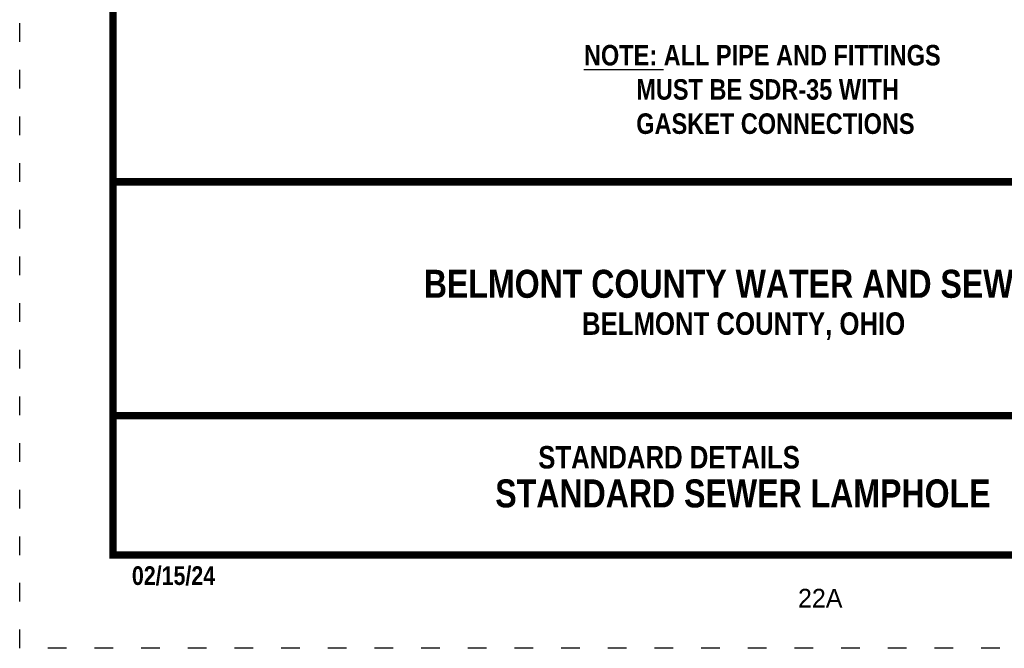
# Model space of a CAD drawing. Extents: x -6.8 to 7.2, y 1.9 to 16.7.
# Tile 1 of 156: x -6.8 to -1.6, y 5.7 to 9.1. Entities that reach past the tile are written whole.
import ezdxf
from ezdxf.enums import TextEntityAlignment as Align

# ---------------------------------------------------------------- set-up
doc = ezdxf.new("R2010")
doc.units = 0
doc.header["$MEASUREMENT"] = 0
doc.linetypes.add('DOT2', pattern=[0.125, 0, -0.125])
doc.layers.get('0').update_dxf_attribs({"linetype": 'CONTINUOUS'})
doc.layers.get('DEFPOINTS').update_dxf_attribs({"linetype": 'CONTINUOUS'})
for name, color, linetype in [('BORDER', 7, 'CONTINUOUS'), ('TEXT', 7, 'CONTINUOUS'), ('WATERLINE-NOTES', 7, 'CONTINUOUS')]:
    doc.layers.add(name, color=color, linetype=linetype)
doc.styles.add('TECHNICAL', font='techb___.ttf')

msp = doc.modelspace()

# ---------------------------------------------------------------- linework, layer by layer
at = {"layer": 'BORDER', "const_width": 0.04}
msp.add_lwpolyline([(-6.3487, 6.2097), (-6.3487, 16.2097), (1.1513, 16.2097), (1.1513, 6.2097)], close=True, dxfattribs=at)
for points in [[(-6.3487, 8.2097), (1.1513, 8.2097)], [(-6.3487, 6.9564), (1.1513, 6.9564)]]:
    msp.add_lwpolyline(points, dxfattribs=at)
at = {"layer": 'DEFPOINTS', "linetype": 'DOT2', "ltscale": 1.2}
msp.add_lwpolyline([(-6.8487, 5.7097), (-6.8487, 16.7097), (1.6513, 16.7097), (1.6513, 5.7097)], close=True, dxfattribs=at)

# ---------------------------------------------------------------- texts
at = {"color": 7, "insert": (-3.8264, 8.7038), "char_height": 0.11, "width": 2.714096, "attachment_point": 4, "style": 'TECHNICAL'}
msp.add_mtext('\\A1;{\\fTechnicBold|b1|i0|c2|p2;\\LNOTE:} ALL PIPE AND FITTINGS\\P        MUST BE SDR-35 WITH\\P        GASKET CONNECTIONS', dxfattribs=at)
at = {"layer": 'TEXT', "style": 'TECHNICAL'}
for s, p in [('BELMONT COUNTY WATER AND SEWER DISTRICT', (-0.447, 7.663)), ('STANDARD SEWER LAMPHOLE', (-1.6485, 6.5398))]:
    msp.add_text(s, height=0.15, dxfattribs=at).set_placement(p, align=Align.MIDDLE_RIGHT)
for s, p in [('BELMONT COUNTY, OHIO', (-3.8368, 7.3895)), ('STANDARD DETAILS', (-4.0712, 6.6733))]:
    msp.add_text(s, height=0.120395, dxfattribs=at).set_placement(p)
at = {"layer": 'TEXT'}
msp.add_text('22A', height=0.1, dxfattribs=at).set_placement((-2.6797, 5.9284))
at = {"layer": 'WATERLINE-NOTES', "style": 'TECHNICAL'}
msp.add_text('02/15/24', height=0.1, dxfattribs=at).set_placement((-6.2477, 6.0492))

doc.saveas('drawing.dxf')
